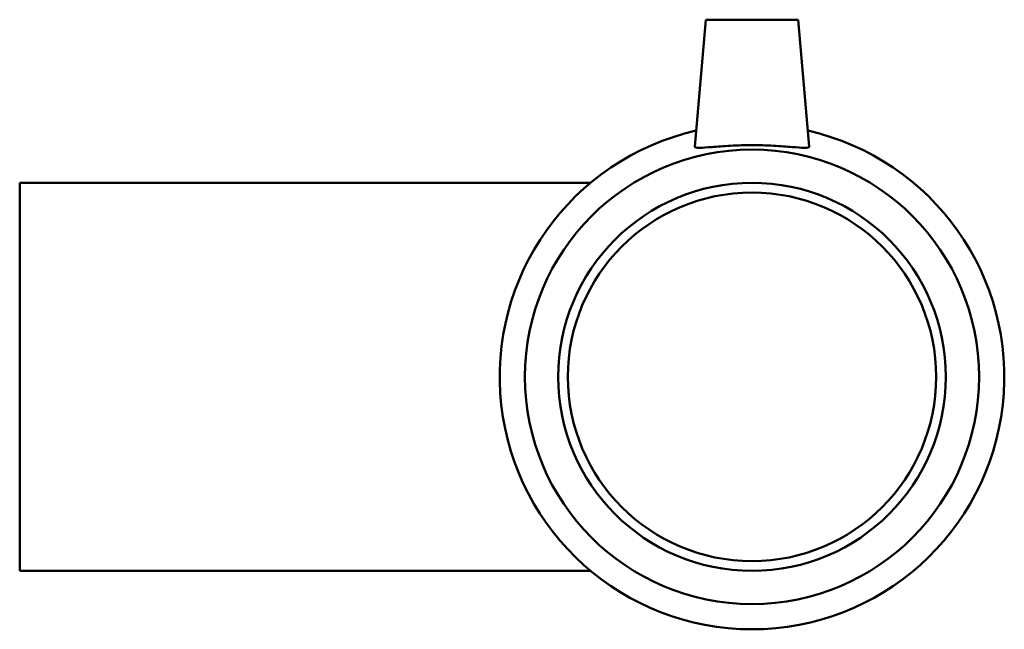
# Model space of a CAD drawing. Header units: millimetres. Extents: x -158 to 1469, y -209 to 1718.
# Tile 4 of 8: x 1129 to 1289, y 325 to 424. Entities that reach past the tile are written whole.
import ezdxf

# ---------------------------------------------------------------- set-up
doc = ezdxf.new("R2010")
doc.units = ezdxf.units.MM
doc.layers.add('Visible (ANSI)', color=7, linetype='Continuous', lineweight=50)

msp = doc.modelspace()

# ---------------------------------------------------------------- linework, layer by layer
at = {"layer": 'Visible (ANSI)'}
for p, q in [((1240.964, 424.427), (1239.162, 403.828)), ((1240.964, 424.427), (1255.964, 424.427)), ((1255.964, 424.427), (1257.766, 403.828)), ((1129.464, 397.927), (1129.464, 334.927)), ((1129.464, 397.927), (1222.22, 397.927)), ((1129.464, 334.927), (1222.22, 334.927))]:
    msp.add_line(p, q, dxfattribs=at)
for radius in [36.9, 31.5, 29.925]:
    msp.add_circle((1248.464, 366.427), radius, dxfattribs=at)
msp.add_arc((1248.464, 366.427), 41, 102.78971, 77.21029, dxfattribs=at)
msp.add_open_spline([(1257.764, 403.798), (1257.737, 403.69), (1257.481, 403.633), (1256.505, 403.634), (1255.784, 403.687), (1254.139, 403.815), (1253.102, 403.898), (1250.839, 404.02), (1249.612, 404.056), (1247.315, 404.056), (1246.089, 404.02), (1243.826, 403.898), (1242.789, 403.815), (1241.144, 403.687), (1240.423, 403.634), (1239.446, 403.633), (1239.191, 403.69), (1239.161, 403.808), (1239.161, 403.818), (1239.162, 403.828)], degree=3, knots=[0, 0, 0, 0, 0.3426441, 0.3426441, 0.6852883, 0.6852883, 1.0298717, 1.0298717, 1.3744551, 1.3744551, 1.7190386, 1.7190386, 2.063622, 2.063622, 2.4062661, 2.4062661, 2.7489102, 2.7489102, 2.7787268, 2.7787268, 2.7787268, 2.7787268], dxfattribs=at)
msp.add_open_spline([(1257.766, 403.828), (1257.767, 403.818), (1257.766, 403.808), (1257.764, 403.798)], degree=3, dxfattribs=at)

doc.saveas('drawing.dxf')
